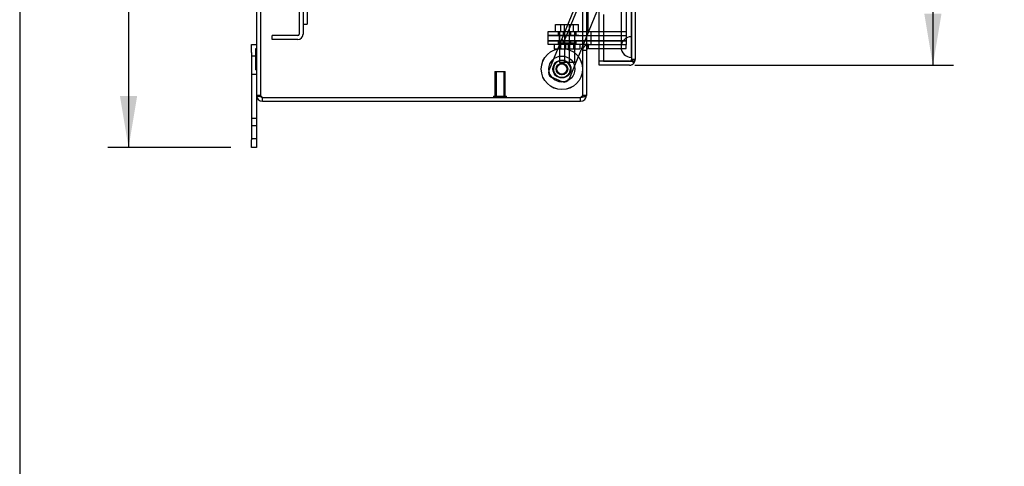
# Model space of a CAD drawing. Header units: inches. Extents: x 1 to 240, y -1 to 159.
# Tile 7 of 26: x 1 to 25, y 62 to 73. Entities that reach past the tile are written whole.
import ezdxf
from ezdxf.enums import TextEntityAlignment as Align
from ezdxf.lldxf.tags import DXFTag

# ---------------------------------------------------------------- set-up
doc = ezdxf.new("R2010")
doc.units = ezdxf.units.IN
doc.header["$MEASUREMENT"] = 0
for name, color, linetype in [('COM40681', 7, 'Continuous'), ('COM70098', 7, 'Continuous'), ('COM70220', 7, 'Continuous'), ('COM70531-1', 7, 'Continuous'), ('COM70739-3', 7, 'Continuous'), ('COM70839-9', 7, 'Continuous'), ('COM71216-1', 7, 'Continuous'), ('Default', 7, 'Continuous'), ('FET07720', 7, 'Continuous'), ('GSK86006', 7, 'Continuous'), ('NTS86070', 7, 'Continuous'), ('ROL87452', 7, 'Continuous'), ('RVT17786', 7, 'Continuous'), ('SCC180005', 7, 'Continuous'), ('STD26258', 7, 'Continuous'), ('WAF25059', 7, 'Continuous'), ('WAF25376', 7, 'Continuous')]:
    doc.layers.add(name, color=color, linetype=linetype)
doc.styles.add('SEACAD_Times_New_Roman', font='times.ttf')
tags = doc.linetypes.add('HIDDEN2', pattern=[0.1875, 0.125, -0.0625]).pattern_tags.tags
tags[6:7] = [DXFTag(74, 4), DXFTag(75, 0), DXFTag(340, '0'), DXFTag(46, 0.0), DXFTag(50, 0.0), DXFTag(44, 0.0), DXFTag(45, 0.0)]
tags[4:5] = [DXFTag(74, 4), DXFTag(75, 0), DXFTag(340, '0'), DXFTag(46, 0.0), DXFTag(50, 0.0), DXFTag(44, 0.0), DXFTag(45, 0.0)]
doc.dimstyles.new('HAMMOND_(STH_-_240x160)', dxfattribs={"dimtxt": 1, "dimasz": 1.25, "dimexe": 0.5, "dimexo": 0.5, "dimgap": 0.25, "dimtad": 0, "dimtih": 1, "dimtoh": 1, "dimzin": 0, "dimdsep": 46, "dimtxsty": 'SEACAD_Times_New_Roman', "dimblk1": '_SE_FILLED', "dimblk2": '_SE_FILLED', "dimsah": 1, "dimcen": 0.5, "dimadec": 0, "dimazin": 0, "dimtfac": 0.8, "dimtofl": 0, "dimtmove": 0, "dimatfit": 3, "dimfxl": 1, "dimtolj": 1, "dimtzin": 0, "dimarcsym": 0})

# ---------------------------------------------------------------- blocks, each defined once
blk = doc.blocks.new('SE2')
at = {"layer": 'COM40681', "color": 7, "linetype": 'HIDDEN2'}
for p, q in [((7.737, 93.449), (7.737, 72.699)), ((7.832, 93.449), (7.832, 72.699)), ((7.707, 72.669), (7.082, 72.669)), ((7.082, 72.574), (7.082, 72.669)), ((7.707, 72.574), (7.082, 72.574))]:
    blk.add_line(p, q, dxfattribs=at)
for radius in [0.03, 0.125]:
    blk.add_arc((7.707, 72.699), radius, 270, 0, dxfattribs=at)
at = {"layer": 'COM70098', "color": 7, "linetype": 'HIDDEN2'}
for p, q in [((13.773, 72.669), (13.773, 72.764)), ((13.773, 72.764), (14.523, 72.764)), ((14.523, 72.669), (13.773, 72.669)), ((14.016, 72.764), (14.016, 72.669)), ((14.141, 72.764), (14.141, 72.669)), ((14.329, 72.669), (14.329, 72.764)), ((14.454, 72.669), (14.454, 72.764)), ((14.523, 72.764), (15.672, 72.764)), ((14.523, 72.669), (15.672, 72.669)), ((14.815, 72.764), (14.815, 72.669)), ((13.773, 72.449), (13.773, 72.544)), ((13.773, 72.544), (14.523, 72.544)), ((14.523, 72.449), (13.773, 72.449)), ((14.016, 72.544), (14.016, 72.449)), ((14.141, 72.544), (14.141, 72.449)), ((14.329, 72.449), (14.329, 72.544)), ((14.454, 72.449), (14.454, 72.544)), ((15.672, 72.544), (14.523, 72.544)), ((14.751, 72.449), (14.523, 72.449)), ((14.815, 72.544), (14.815, 72.449)), ((15.672, 72.449), (15.672, 72.449))]:
    blk.add_line(p, q, dxfattribs=at)
at = {"layer": 'COM70098', "color": 7, "linetype": 'Continuous'}
blk.add_line((14.753, 72.449), (14.751, 72.449), dxfattribs=at)
at = {"layer": 'COM70220', "color": 7, "linetype": 'HIDDEN2'}
for p, q in [((15.545, 93.721), (15.545, 72.64)), ((15.791, 93.721), (15.791, 72.64)), ((15.793, 93.721), (15.793, 72.64)), ((15.794, 93.721), (15.794, 72.64)), ((15.545, 72.64), (15.545, 72.39)), ((15.791, 72.64), (15.791, 72.39)), ((15.793, 72.639), (15.791, 72.39)), ((15.793, 72.64), (15.793, 72.141)), ((15.794, 72.639), (15.793, 72.639)), ((15.794, 72.64), (15.794, 72.141)), ((15.791, 72.39), (15.793, 72.141)), ((15.793, 72.141), (15.794, 72.141))]:
    blk.add_line(p, q, dxfattribs=at)
blk.add_arc((15.795, 72.39), 0.25, 90, 270, dxfattribs=at)
at = {"layer": 'COM70531-1', "color": 7, "linetype": 'Continuous'}
for p, q in [((6.705, 94.931), (6.705, 71.217)), ((14.705, 94.931), (14.705, 71.217)), ((14.753, 72.449), (15.12, 72.449)), ((14.753, 72.449), (15.12, 72.449)), ((14.753, 72.354), (15.12, 72.354)), ((6.848, 71.169), (14.562, 71.169)), ((6.848, 71.169), (14.562, 71.169)), ((6.848, 71.074), (6.848, 71.169)), ((14.562, 71.074), (14.562, 71.169)), ((14.705, 71.217), (14.705, 71.217)), ((6.848, 71.074), (14.562, 71.074))]:
    blk.add_line(p, q, dxfattribs=at)
at = {"layer": 'COM70531-1', "color": 7, "linetype": 'HIDDEN2'}
for p, q in [((6.8, 94.931), (6.8, 71.217)), ((14.61, 94.931), (14.61, 71.217)), ((15.672, 93.699), (15.672, 72.449)), ((14.753, 72.354), (14.753, 72.449)), ((15.12, 72.449), (15.672, 72.449)), ((15.12, 72.449), (15.672, 72.449)), ((15.672, 72.354), (15.672, 72.449)), ((14.705, 72.306), (14.61, 72.306)), ((14.705, 72.306), (14.61, 72.306)), ((15.12, 72.354), (15.672, 72.354)), ((6.8, 71.217), (6.705, 71.217)), ((14.705, 71.217), (14.61, 71.217)), ((14.705, 71.217), (14.61, 71.217)), ((14.61, 71.217), (14.61, 71.217))]:
    blk.add_line(p, q, dxfattribs=at)
for centre, radius, start, end in [((14.753, 72.306), 0.143, 90, 180), ((14.753, 72.306), 0.143, 90, 180), ((6.848, 71.217), 0.048, 180, 245.9914), ((14.562, 71.217), 0.048, 294.9534, 0)]:
    blk.add_arc(centre, radius, start, end, dxfattribs=at)
at = {"layer": 'COM70531-1', "color": 7, "linetype": 'Continuous'}
for centre, radius, start, end in [((14.753, 72.306), 0.048, 90, 180), ((6.848, 71.217), 0.143, 180, 270), ((6.848, 71.217), 0.048, 245.9914, 270), ((14.562, 71.217), 0.143, 270, 0), ((14.562, 71.217), 0.048, 270, 294.9534)]:
    blk.add_arc(centre, radius, start, end, dxfattribs=at)
blk.add_ellipse((14.753, 72.306), major_axis=(0, -0.143), ratio=0.335664, start_param=3.141593, end_param=4.712389, dxfattribs=at)
for points, knots in [([(6.848, 71.169), (6.83, 71.173), (6.811, 71.177), (6.776, 71.185), (6.76, 71.189), (6.734, 71.197), (6.723, 71.201), (6.709, 71.209), (6.705, 71.213), (6.705, 71.217)], [0, 0, 0, 0, 0.25, 0.25, 0.5, 0.5, 0.75, 0.75, 1, 1, 1, 1]), ([(14.562, 71.169), (14.572, 71.171), (14.581, 71.173), (14.599, 71.177), (14.608, 71.179), (14.626, 71.183), (14.634, 71.185), (14.649, 71.189), (14.657, 71.191), (14.67, 71.195), (14.676, 71.197), (14.686, 71.201), (14.691, 71.203), (14.702, 71.209), (14.705, 71.213), (14.705, 71.217)], [0, 0, 0, 0, 0.125, 0.125, 0.25, 0.25, 0.375, 0.375, 0.5, 0.5, 0.625, 0.625, 0.75, 0.75, 1, 1, 1, 1])]:
    blk.add_open_spline(points, degree=3, knots=knots, dxfattribs=at)
at = {"layer": 'COM70531-1', "color": 7, "linetype": 'HIDDEN2'}
for points in [[(6.848, 71.169), (6.842, 71.173), (6.836, 71.177), (6.824, 71.185), (6.819, 71.189), (6.81, 71.197), (6.806, 71.201), (6.802, 71.209), (6.8, 71.213), (6.8, 71.217)], [(14.562, 71.169), (14.569, 71.173), (14.575, 71.177), (14.586, 71.185), (14.592, 71.189), (14.601, 71.197), (14.604, 71.201), (14.609, 71.209), (14.61, 71.213), (14.61, 71.217)]]:
    blk.add_open_spline(points, degree=3, knots=[0, 0, 0, 0, 0.25, 0.25, 0.5, 0.5, 0.75, 0.75, 1, 1, 1, 1], dxfattribs=at)
at = {"layer": 'COM70739-3', "color": 7, "linetype": 'HIDDEN2'}
for p, q in [((14.735, 93.384), (14.735, 72.764)), ((15.547, 93.384), (15.547, 72.764))]:
    blk.add_line(p, q, dxfattribs=at)
at = {"layer": 'COM70839-9', "color": 7, "linetype": 'HIDDEN2'}
for p, q in [((14.887, 74.478), (13.791, 71.82)), ((14.887, 74.478), (13.791, 71.82)), ((14.957, 74.464), (14.165, 72.544)), ((14.957, 74.464), (14.165, 72.544)), ((15.409, 74.35), (14.282, 71.618)), ((15.409, 74.35), (14.282, 71.618)), ((14.165, 72.544), (14.101, 72.571)), ((14.165, 72.544), (14.101, 72.571)), ((14.119, 71.55), (13.859, 71.657)), ((14.119, 71.55), (13.859, 71.657))]:
    blk.add_line(p, q, dxfattribs=at)
for centre in [(14.11, 71.857), (14.11, 71.858)]:
    blk.add_circle(centre, 0.129, dxfattribs=at)
for centre, start, end in [((13.907, 71.773), 157.5814, 247.5814), ((13.907, 71.773), 157.5814, 247.5814), ((14.166, 71.666), 247.5814, 337.5814), ((14.166, 71.666), 247.5814, 337.5814)]:
    blk.add_arc(centre, 0.125, start, end, dxfattribs=at)
at = {"layer": 'COM71216-1', "color": 7, "linetype": 'HIDDEN2'}
for p, q in [((15.795, 94.268), (15.795, 72.092)), ((15.015, 72.354), (15.015, 93.794)), ((15.747, 72.044), (15.747, 72.044)), ((15.795, 72.092), (15.89, 72.092)), ((15.89, 72.092), (15.795, 72.092))]:
    blk.add_line(p, q, dxfattribs=at)
at = {"layer": 'COM71216-1', "color": 7, "linetype": 'Continuous'}
for p, q in [((15.89, 94.268), (15.89, 72.092)), ((15.12, 73.18), (15.12, 72.044)), ((15.015, 72.044), (15.015, 72.354)), ((15.015, 71.949), (15.015, 72.044)), ((15.747, 72.044), (15.015, 72.044)), ((15.12, 72.044), (15.015, 72.044)), ((15.747, 71.949), (15.015, 71.949)), ((15.12, 72.044), (15.747, 72.044)), ((15.747, 72.044), (15.747, 72.044)), ((15.747, 72.044), (15.861, 72.044)), ((15.747, 72.044), (15.81, 72.044)), ((15.81, 72.044), (15.861, 72.005)), ((15.89, 72.092), (15.89, 72.092)), ((15.89, 72.092), (15.89, 72.092)), ((15.89, 72.092), (15.89, 72.092))]:
    blk.add_line(p, q, dxfattribs=at)
at = {"layer": 'COM71216-1', "color": 7, "linetype": 'HIDDEN2'}
for start, end in [(270, 359.7731), (270, 359.7731), (359.7731, 0)]:
    blk.add_arc((15.747, 72.092), 0.048, start, end, dxfattribs=at)
at = {"layer": 'COM71216-1', "color": 7, "linetype": 'Continuous'}
for start, end in [(270, 322.4964), (322.4964, 359.8439), (359.9238, 0)]:
    blk.add_arc((15.747, 72.092), 0.143, start, end, dxfattribs=at)
at = {"layer": 'COM71216-1', "color": 7, "linetype": 'HIDDEN2'}
for points, knots in [([(15.89, 72.092), (15.882, 72.092), (15.875, 72.092), (15.867, 72.092), (15.859, 72.092), (15.851, 72.092), (15.843, 72.092), (15.84, 72.091), (15.838, 72.091), (15.835, 72.091), (15.834, 72.091), (15.832, 72.091), (15.83, 72.091), (15.829, 72.091), (15.828, 72.09), (15.827, 72.09), (15.826, 72.09), (15.825, 72.089), (15.825, 72.089), (15.824, 72.088), (15.824, 72.088), (15.823, 72.087), (15.822, 72.086), (15.822, 72.083), (15.821, 72.081), (15.82, 72.077), (15.82, 72.073), (15.819, 72.069), (15.818, 72.065), (15.816, 72.061), (15.815, 72.057), (15.814, 72.052), (15.812, 72.048), (15.81, 72.044)], [0, 0, 0, 0, 0.177326, 0.177326, 0.177326, 0.361936, 0.361936, 0.361936, 0.415585, 0.415585, 0.415585, 0.453863, 0.453863, 0.453863, 0.484573, 0.484573, 0.484573, 0.502992, 0.502992, 0.502992, 0.521366, 0.521366, 0.521366, 0.589423, 0.589423, 0.589423, 0.722321, 0.722321, 0.722321, 0.860756, 0.860756, 0.860756, 1, 1, 1, 1]), ([(15.81, 72.044), (15.813, 72.051), (15.816, 72.059), (15.819, 72.07), (15.82, 72.074), (15.821, 72.079), (15.821, 72.081), (15.822, 72.084), (15.822, 72.085), (15.823, 72.087), (15.824, 72.088), (15.825, 72.089), (15.827, 72.09), (15.829, 72.09), (15.831, 72.091), (15.835, 72.091), (15.838, 72.091), (15.846, 72.091), (15.851, 72.092), (15.868, 72.092), (15.879, 72.092), (15.89, 72.092)], [0, 0, 0, 0, 0.25, 0.25, 0.375, 0.375, 0.4375, 0.4375, 0.46875, 0.46875, 0.5, 0.5, 0.53125, 0.53125, 0.5625, 0.5625, 0.625, 0.625, 0.75, 0.75, 1, 1, 1, 1])]:
    blk.add_open_spline(points, degree=3, knots=knots, dxfattribs=at)
at = {"layer": 'COM71216-1', "color": 7, "linetype": 'Continuous'}
blk.add_open_spline([(15.861, 72.044), (15.87, 72.052), (15.878, 72.06), (15.885, 72.072), (15.887, 72.076), (15.89, 72.084), (15.89, 72.088), (15.89, 72.092)], degree=3, knots=[0, 0, 0, 0, 0.5, 0.5, 0.75, 0.75, 1, 1, 1, 1], dxfattribs=at)
at = {"layer": 'FET07720', "color": 7, "linetype": 'Continuous'}
for p, q in [((6.58, 72.262), (6.58, 72.449)), ((6.58, 72.449), (6.705, 72.449)), ((6.58, 72.262), (6.58, 70.137)), ((6.705, 71.217), (6.705, 70.137)), ((6.58, 69.949), (6.58, 70.137)), ((6.705, 70.137), (6.705, 69.949)), ((6.705, 69.949), (6.58, 69.949))]:
    blk.add_line(p, q, dxfattribs=at)
at = {"layer": 'FET07720', "color": 7, "linetype": 'HIDDEN2'}
for p, q in [((6.685, 72.356), (6.705, 72.356)), ((6.685, 72.144), (6.685, 72.356)), ((6.705, 72.168), (6.58, 72.168)), ((6.685, 72.279), (6.705, 72.279)), ((6.685, 72.25), (6.705, 72.25)), ((6.685, 72.144), (6.705, 72.144)), ((6.685, 72.137), (6.705, 72.137)), ((6.685, 71.966), (6.685, 72.137)), ((6.685, 72.098), (6.705, 72.098)), ((6.685, 72.047), (6.705, 72.047)), ((6.685, 71.973), (6.705, 71.973)), ((6.685, 71.966), (6.705, 71.966)), ((6.685, 71.952), (6.685, 71.966)), ((6.685, 71.952), (6.705, 71.952)), ((6.685, 71.887), (6.685, 71.952)), ((6.685, 71.941), (6.705, 71.941)), ((6.685, 71.912), (6.705, 71.912)), ((6.685, 71.834), (6.685, 71.887)), ((6.685, 71.887), (6.705, 71.887)), ((6.58, 71.73), (6.705, 71.73)), ((6.685, 71.834), (6.705, 71.834)), ((6.58, 70.667), (6.705, 70.667)), ((6.705, 70.48), (6.58, 70.48)), ((6.58, 70.168), (6.705, 70.168))]:
    blk.add_line(p, q, dxfattribs=at)
at = {"layer": 'GSK86006', "color": 7, "linetype": 'HIDDEN2'}
for p, q in [((13.773, 72.544), (13.773, 72.669)), ((13.773, 72.669), (14.523, 72.669)), ((14.047, 72.669), (14.047, 72.544)), ((14.172, 72.669), (14.172, 72.544)), ((14.297, 72.544), (14.297, 72.669)), ((14.422, 72.544), (14.422, 72.669)), ((14.523, 72.669), (15.672, 72.669)), ((14.815, 72.669), (14.815, 72.544)), ((14.523, 72.544), (13.773, 72.544)), ((14.523, 72.544), (15.672, 72.544))]:
    blk.add_line(p, q, dxfattribs=at)
at = {"layer": 'NTS86070', "color": 7, "linetype": 'HIDDEN2'}
for p, q in [((13.922, 72.449), (13.922, 72.349)), ((14.026, 72.479), (14.026, 72.449)), ((14.036, 72.489), (14.161, 72.489)), ((14.047, 72.489), (14.047, 72.349)), ((14.047, 72.449), (14.047, 72.349)), ((14.072, 72.489), (14.072, 72.349)), ((14.151, 72.479), (14.151, 72.449)), ((14.161, 72.489), (14.434, 72.489)), ((14.172, 72.489), (14.172, 72.349)), ((14.197, 72.489), (14.197, 72.349)), ((14.273, 72.349), (14.273, 72.489)), ((14.297, 72.489), (14.297, 72.349)), ((14.319, 72.449), (14.319, 72.479)), ((14.398, 72.349), (14.398, 72.489)), ((14.422, 72.489), (14.422, 72.349)), ((14.422, 72.449), (14.422, 72.349)), ((14.444, 72.449), (14.444, 72.479)), ((14.547, 72.449), (14.547, 72.349)), ((13.922, 72.349), (14.047, 72.349)), ((14.047, 72.349), (14.547, 72.349))]:
    blk.add_line(p, q, dxfattribs=at)
for centre, start, end in [((14.036, 72.479), 90, 180), ((14.161, 72.479), 90, 180), ((14.309, 72.479), 0, 90), ((14.434, 72.479), 0, 90)]:
    blk.add_arc(centre, 0.01, start, end, dxfattribs=at)
at = {"layer": 'ROL87452', "color": 7, "linetype": 'HIDDEN2'}
for centre, radius in [((14.11, 71.858), 0.5), ((14.11, 71.857), 0.5), ((14.11, 71.857), 0.206)]:
    blk.add_circle(centre, radius, dxfattribs=at)
for start, end in [(15.7432, 0), (0, 0.0934)]:
    blk.add_arc((14.11, 71.858), 0.206, start, end, dxfattribs=at)
at = {"layer": 'RVT17786', "color": 7, "linetype": 'HIDDEN2'}
for centre, radius in [((14.11, 71.857), 0.217), ((14.11, 71.858), 0.217), ((14.11, 71.858), 0.125), ((14.11, 71.857), 0.125)]:
    blk.add_circle(centre, radius, dxfattribs=at)
at = {"layer": 'SCC180005', "color": 7, "linetype": 'HIDDEN2'}
for p, q in [((13.956, 72.938), (14.081, 72.938)), ((13.956, 72.764), (13.956, 72.938)), ((14.081, 72.938), (14.297, 72.938)), ((14.081, 72.764), (14.081, 72.938)), ((14.172, 72.764), (14.172, 72.938)), ((14.297, 72.938), (14.513, 72.938)), ((14.297, 72.764), (14.297, 72.938)), ((14.388, 72.764), (14.388, 72.938)), ((14.513, 72.764), (14.513, 72.938)), ((14.049, 72.764), (14.049, 72.014)), ((14.174, 72.764), (14.174, 72.014)), ((14.295, 72.014), (14.295, 72.764)), ((14.42, 72.014), (14.42, 72.764)), ((14.049, 72.014), (14.174, 72.014)), ((14.42, 72.014), (14.174, 72.014))]:
    blk.add_line(p, q, dxfattribs=at)
at = {"layer": 'STD26258', "color": 7, "linetype": 'HIDDEN2'}
for p, q in [((12.485, 71.794), (12.735, 71.794)), ((12.485, 71.794), (12.485, 71.2)), ((12.516, 71.794), (12.516, 71.2)), ((12.705, 71.794), (12.705, 71.2)), ((12.735, 71.2), (12.735, 71.794)), ((12.454, 71.2), (12.767, 71.2)), ((12.454, 71.2), (12.454, 71.169)), ((12.767, 71.169), (12.767, 71.2))]:
    blk.add_line(p, q, dxfattribs=at)
at = {"layer": 'STD26258', "color": 7, "linetype": 'Continuous'}
for p, q in [((12.454, 71.169), (12.454, 71.169)), ((12.767, 71.169), (12.767, 71.169))]:
    blk.add_line(p, q, dxfattribs=at)
at = {"layer": 'WAF25059', "color": 7, "linetype": 'HIDDEN2'}
for p in [(7.928, 73.949), (7.832, 72.949)]:
    blk.add_line(p, (7.928, 72.949), dxfattribs=at)
at = {"layer": 'WAF25376', "color": 7, "linetype": 'HIDDEN2'}
for centre, radius in [((14.11, 71.858), 0.315), ((14.11, 71.857), 0.315), ((14.11, 71.858), 0.14), ((14.11, 71.857), 0.14)]:
    blk.add_circle(centre, radius, dxfattribs=at)
blk = doc.blocks.new('DMBLK5947')
at = {"layer": 'Default', "linetype": 'Continuous'}
for points in [[(3.391, 94.949), (3.808, 94.949), (3.6, 96.199)], [(3.391, 71.199), (3.6, 69.949), (3.808, 71.199)]]:
    blk.add_hatch(color=7, dxfattribs=at).paths.add_polyline_path(points)
at = {"layer": 'Default', "color": 7, "linetype": 'Continuous'}
for p, q in [((6.08, 96.199), (3.1, 96.199)), ((3.6, 96.199), (3.6, 83.924)), ((3.6, 82.574), (3.6, 69.949)), ((6.08, 69.949), (3.1, 69.949))]:
    blk.add_line(p, q, dxfattribs=at)
at = {"layer": 'Default', "color": 7, "linetype": 'Continuous', "style": 'SEACAD_Times_New_Roman'}
blk.add_text('26.25', height=1, dxfattribs=at).set_placement((1.893, 83.574), align=Align.TOP_LEFT)
blk = doc.blocks.new('_SE_FILLED')
at = {"color": 0}
blk.add_line((0, 0), (-1, 0), dxfattribs=at)
blk.add_solid([(0, 0), (-1, -0.1665), (-1, 0.1665), (0, 0)], dxfattribs=at)
blk = doc.blocks.new('DMBLK5950')
at = {"layer": 'Default', "linetype": 'Continuous'}
for points in [[(23.315, 93.161), (23.107, 94.411), (22.898, 93.161)], [(23.315, 73.199), (22.898, 73.199), (23.107, 71.949)]]:
    blk.add_hatch(color=7, dxfattribs=at).paths.add_polyline_path(points)
at = {"layer": 'Default', "color": 7, "linetype": 'Continuous'}
for p, q in [((16.247, 94.411), (23.607, 94.411)), ((23.107, 94.411), (23.107, 84.03)), ((23.107, 81.18), (23.107, 71.949)), ((15.881, 71.949), (23.607, 71.949))]:
    blk.add_line(p, q, dxfattribs=at)
at = {"layer": 'Default', "color": 7, "linetype": 'Continuous', "style": 'SEACAD_Times_New_Roman'}
for s, p in [('22.46', (21.401, 83.68)), ('DOOR', (21.01, 82.18))]:
    blk.add_text(s, height=1, dxfattribs=at).set_placement(p, align=Align.TOP_LEFT)
blk = doc.blocks.new('BORDER')
at = {"layer": 'Default', "color": 7, "linetype": 'Continuous'}
blk.add_line((-41.86, 27.86), (-41.86, 0), dxfattribs=at)

msp = doc.modelspace()

# ---------------------------------------------------------------- block references
at = {"layer": 'Default', "color": 7, "xscale": 5.7, "yscale": 5.7, "zscale": 5.7}
msp.add_blockref('BORDER', (239.562, 0.401), dxfattribs=at)
at = {"layer": 'Default'}
msp.add_blockref('SE2', (0, 0), dxfattribs=at)

# ---------------------------------------------------------------- dimensions: what is measured, and where the dimension line sits
at = {"layer": 'Default', "color": 7, "linetype": 'Continuous'}
for base, p1, p2, angle, text, picture, middle, dimtype in [((3.6, 96.199), (6.58, 96.199), (6.58, 69.949), 270, '\\A1;<>', 'DMBLK5947', (3.6, 83.074), 161), ((23.107, 71.949), (15.747, 94.411), (15.381, 71.949), 90, '\\A1;<>\\PDOOR', 'DMBLK5950', (23.107, 83.18), 160)]:
    dim = msp.add_linear_dim(base=base, p1=p1, p2=p2, angle=angle, text=text, dimstyle='HAMMOND_(STH_-_240x160)', dxfattribs=at)
    dim.commit()
    dim.dimension.update_dxf_attribs({"geometry": picture, "text_midpoint": middle, "dimtype": dimtype})

doc.saveas('drawing.dxf')
